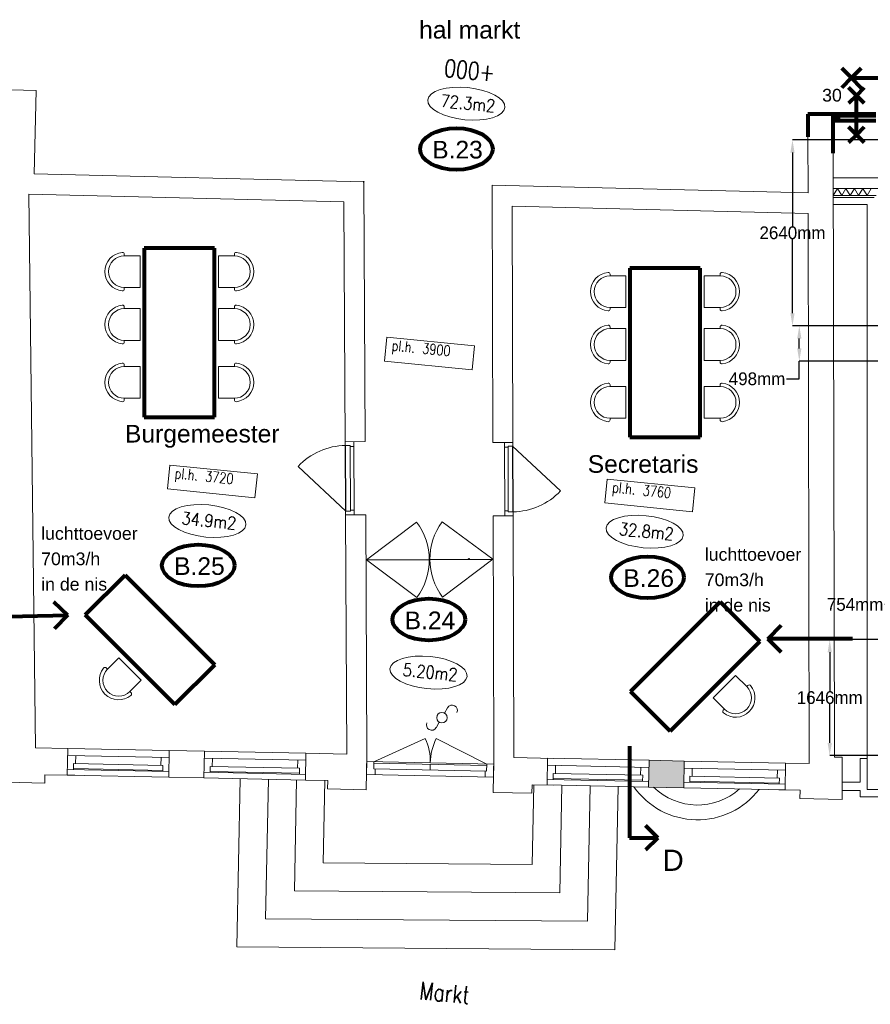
# Model space of a CAD drawing. Header units: millimetres. Extents: x -34570 to 24172, y 36800 to 73669.
# Tile 12 of 91: x -12028 to 47, y 36800 to 50767. Entities that reach past the tile are written whole.
import ezdxf

# ---------------------------------------------------------------- set-up
doc = ezdxf.new("R2010")
doc.units = ezdxf.units.MM
doc.header["$PDMODE"] = 65
doc.layers.get('0').update_dxf_attribs({"color": 253})
for name, color, linetype, lineweight in [('Algemeen', 253, 'Continuous', 9), ('Algemeen01', 253, 'Continuous', 80), ('B21-BUITENWANDEN_1', 253, 'Continuous', 9), ('B22-BINNENWANDEN_1', 253, 'Continuous', 9), ('B31-WANDOPENING-BUITEN', 253, 'Continuous', 9), ('B32-WANDOPENINGEN-BINNEN_1', 253, 'Continuous', 9), ('BBUITENTRAP-MUREN', 253, 'Continuous', 9), ('BESCHRIJVING_1', 253, 'Continuous', 9), ('camera', 3, 'Continuous', 9), ('D21-BUITENWANDEN', 253, 'Continuous', 9), ('HOOGTEN', 253, 'Continuous', 9), ('Standard', 253, 'Continuous', 9)]:
    doc.layers.add(name, color=color, linetype=linetype, lineweight=lineweight)
doc.styles.add('ARIAL', font='arial.ttf')
doc.styles.add('TXT', font='txt.shx')
doc.dimstyles.get("Standard").update_dxf_attribs({"dimtxt": 180, "dimasz": 0.18, "dimexe": 0.18, "dimexo": 0.0625, "dimgap": 0.09, "dimtad": 0, "dimtih": 1, "dimtoh": 1, "dimdec": 4, "dimzin": 0, "dimdsep": 46, "dimtxsty": 'Standard', "dimcen": 0.09, "dimadec": 0, "dimazin": 0, "dimtfac": 1, "dimtdec": 4, "dimtofl": 0, "dimtmove": 0, "dimatfit": 3, "dimfxl": 1, "dimtolj": 1, "dimtzin": 0, "dimarcsym": 0})

# ---------------------------------------------------------------- blocks, each defined once
blk = doc.blocks.new('*D9')
at = {"layer": 'camera', "color": 0, "lineweight": -2}
for p, q in [((432, 42471), (252, 42471)), ((432, 41973), (432, 42471)), ((1006, 42471), (612, 42471)), ((1186, 41973), (1186, 42471))]:
    blk.add_line(p, q, dxfattribs=at)
at = {"layer": 'camera', "color": 0}
for points in [[(612, 42501), (612, 42441), (432, 42471)], [(1006, 42441), (1006, 42501), (1186, 42471)]]:
    blk.add_solid(points, dxfattribs=at)
at = {"layer": 'Defpoints', "color": 0}
for p in [(432, 42471), (432, 41973), (1186, 41973)]:
    blk.add_point(p, dxfattribs=at)
at = {"layer": 'camera', "color": 0, "insert": (-169, 42471), "char_height": 180, "attachment_point": 5}
blk.add_mtext('\\A1;754mm', dxfattribs=at)
blk = doc.blocks.new('*D10')
at = {"layer": 'camera', "color": 0, "lineweight": -2}
for p, q in [((551, 49063), (-1058, 49063)), ((-1058, 48883), (-1058, 47833)), ((-1058, 46603), (-1058, 47653)), ((551, 46423), (-1058, 46423))]:
    blk.add_line(p, q, dxfattribs=at)
at = {"layer": 'camera', "color": 0}
for points in [[(-1028, 48883), (-1088, 48883), (-1058, 49063)], [(-1088, 46603), (-1028, 46603), (-1058, 46423)]]:
    blk.add_solid(points, dxfattribs=at)
at = {"layer": 'Defpoints', "color": 0}
for p in [(551, 49063), (-1058, 46423), (551, 46423)]:
    blk.add_point(p, dxfattribs=at)
at = {"layer": 'camera', "color": 0, "insert": (-1058, 47743), "char_height": 180, "attachment_point": 5}
blk.add_mtext('\\A1;2640mm', dxfattribs=at)
blk = doc.blocks.new('*D11')
at = {"layer": 'camera', "color": 0, "lineweight": -2}
for p, q in [((1186, 41973), (-529, 41973)), ((-529, 41793), (-529, 41240)), ((-529, 40507), (-529, 41060)), ((1186, 40327), (-529, 40327))]:
    blk.add_line(p, q, dxfattribs=at)
at = {"layer": 'camera', "color": 0}
for points in [[(-499, 41793), (-559, 41793), (-529, 41973)], [(-559, 40507), (-499, 40507), (-529, 40327)]]:
    blk.add_solid(points, dxfattribs=at)
at = {"layer": 'Defpoints', "color": 0}
for p in [(1186, 41973), (-529, 40327), (1186, 40327)]:
    blk.add_point(p, dxfattribs=at)
at = {"layer": 'camera', "color": 0, "insert": (-529, 41150), "char_height": 180, "attachment_point": 5}
blk.add_mtext('\\A1;1646mm', dxfattribs=at)
blk = doc.blocks.new('*D14')
at = {"layer": 'camera', "color": 0, "lineweight": -2}
for p, q in [((551, 46423), (-961, 46423)), ((-961, 46105), (-961, 46243)), ((-961, 45672), (-961, 45925)), ((1631, 45925), (-961, 45925)), ((-1141, 45672), (-961, 45672))]:
    blk.add_line(p, q, dxfattribs=at)
at = {"layer": 'camera', "color": 0}
for points in [[(-931, 46243), (-991, 46243), (-961, 46423)], [(-991, 46105), (-931, 46105), (-961, 45925)]]:
    blk.add_solid(points, dxfattribs=at)
at = {"layer": 'Defpoints', "color": 0}
for p in [(-961, 46423), (551, 46423), (1632, 45925)]:
    blk.add_point(p, dxfattribs=at)
at = {"layer": 'camera', "color": 0, "insert": (-1561, 45672), "char_height": 180, "attachment_point": 5}
blk.add_mtext('\\A1;498mm', dxfattribs=at)

msp = doc.modelspace()

# ---------------------------------------------------------------- hatches: boundary and pattern name
h = msp.add_hatch(color=256)
h.paths.add_polyline_path([(-7141.85586, 48465.6629), (-7141.73012, 48471.18379), (-7152.7719, 48471.43527), (-7152.89764, 48465.91438)])
h.paths.add_polyline_path([(-7148.59161, 48469.0385), (-7146.38325, 48468.98821), (-7146.37277, 48469.44828), (-7145.28955, 48468.50298), (-7146.41469, 48467.60798), (-7146.40421, 48468.06806), (-7148.61256, 48468.11835)], flags=16)
h.paths.add_polyline_path([(-7149.86095, 48469.89597), (-7150.68058, 48468.89108), (-7150.56501, 48468.62313), (-7149.15417, 48468.591), (-7149.16465, 48468.13093), (-7149.80876, 48468.1456), (-7149.82396, 48467.47812), (-7150.14597, 48467.36202), (-7150.37779, 48467.11016), (-7150.46683, 48466.77965), (-7151.68049, 48466.80729), (-7151.95229, 48468.01029), (-7151.09279, 48467.99072), (-7151.36295, 48468.62289), (-7151.32271, 48470.38958), (-7152.61092, 48470.41892), (-7152.60044, 48470.87899), (-7150.85216, 48470.83917), (-7150.88567, 48469.36772), (-7150.31743, 48470.06441), (-7150.28959, 48471.28667), (-7149.82952, 48471.2762)], flags=16)
h.paths.add_polyline_path([(-7149.88329, 48466.22783), (-7150.10223, 48466.33948), (-7150.25105, 48466.53506), (-7150.30026, 48466.77585), (-7150.24014, 48467.01415), (-7150.08257, 48467.20276), (-7149.85877, 48467.30432), (-7149.61307, 48467.29873), (-7149.39412, 48467.18708), (-7149.24531, 48466.99149), (-7149.19609, 48466.7507), (-7149.25622, 48466.51241), (-7149.41378, 48466.3238), (-7149.63758, 48466.22223)], flags=16)
h.paths.add_polyline_path([(-7142.57521, 48466.41579), (-7144.78357, 48466.46608), (-7144.69136, 48470.51474), (-7142.483, 48470.46444)], flags=16)
h = msp.add_hatch(color=256)
h.paths.add_polyline_path([(-5655.87977, 43114.59742), (-5644.83524, 43114.64883), (-5644.86095, 43120.17109), (-5655.90547, 43120.11968)])
h.paths.add_polyline_path([(-5651.23196, 43117.95176), (-5651.69215, 43117.94962), (-5650.77691, 43119.05836), (-5649.8514, 43117.95819), (-5650.31158, 43117.95605), (-5650.29959, 43115.37899), (-5651.21996, 43115.37471)], flags=16)
h.paths.add_polyline_path([(-5655.14689, 43115.33714), (-5655.16574, 43119.3868), (-5652.95684, 43119.39708), (-5652.93799, 43115.34743)], flags=16)
h.paths.add_polyline_path([(-5648.04768, 43115.00807), (-5648.09706, 43115.01751), (-5648.14537, 43115.03139), (-5648.19222, 43115.04962), (-5648.23722, 43115.07203), (-5648.28, 43115.09843), (-5648.32019, 43115.12862), (-5648.35748, 43115.16234), (-5648.39154, 43115.19931), (-5648.4221, 43115.23922), (-5648.4489, 43115.28175), (-5648.47173, 43115.32653), (-5648.49039, 43115.37321), (-5648.50473, 43115.42139), (-5648.51462, 43115.47068), (-5648.52, 43115.52066), (-5648.5208, 43115.57092), (-5648.51703, 43115.62105), (-5648.50872, 43115.67063), (-5648.49594, 43115.71924), (-5648.47879, 43115.7665), (-5648.45741, 43115.81199), (-5648.43198, 43115.85536), (-5648.40272, 43115.89623), (-5648.36986, 43115.93427), (-5648.33367, 43115.96917), (-5648.29447, 43116.00063), (-5648.25256, 43116.0284), (-5648.2083, 43116.05224), (-5648.16206, 43116.07195), (-5648.11422, 43116.08738), (-5648.06517, 43116.0984), (-5648.01533, 43116.10491), (-5647.9651, 43116.10686), (-5647.91489, 43116.10423), (-5647.86514, 43116.09705), (-5647.81625, 43116.08538), (-5647.76862, 43116.06931), (-5647.72264, 43116.04897), (-5647.67871, 43116.02454), (-5647.63718, 43115.99621), (-5647.5984, 43115.96422), (-5647.56269, 43115.92884), (-5647.53035, 43115.89036), (-5647.50163, 43115.8491), (-5647.47679, 43115.8054), (-5647.45603, 43115.75962), (-5647.43951, 43115.71214), (-5647.42739, 43115.66335), (-5647.41974, 43115.61367), (-5647.41665, 43115.56349), (-5647.41813, 43115.51325), (-5647.42418, 43115.46334), (-5647.43474, 43115.41419), (-5647.44972, 43115.36621), (-5647.469, 43115.31979), (-5647.49243, 43115.27531), (-5647.51981, 43115.23315), (-5647.5509, 43115.19365), (-5647.58546, 43115.15714), (-5647.62319, 43115.12393), (-5647.66379, 43115.09429), (-5647.70692, 43115.06846), (-5647.75221, 43115.04666), (-5647.7993, 43115.02906), (-5647.8478, 43115.01583), (-5647.8973, 43115.00706), (-5647.94739, 43115.00282), (-5647.99766, 43115.00316)], flags=16)
h.paths.add_polyline_path([(-5647.34554, 43120.06748), (-5647.33985, 43118.84491), (-5646.78432, 43118.13804), (-5646.79117, 43119.60987), (-5645.04246, 43119.61801), (-5645.04031, 43119.15782), (-5646.32884, 43119.15182), (-5646.32062, 43117.3847), (-5646.93344, 43116.01966), (-5646.39747, 43116.02215), (-5646.21682, 43116.75931), (-5645.74247, 43116.76152), (-5646.03602, 43115.56364), (-5647.24997, 43115.55798), (-5647.33474, 43115.89057), (-5647.56124, 43116.14843), (-5647.88013, 43116.27536), (-5647.8832, 43116.93563), (-5648.52746, 43116.93263), (-5648.52961, 43117.39282), (-5647.42515, 43117.39796), (-5647.42204, 43116.72911), (-5646.99801, 43117.6652), (-5647.7993, 43118.68478), (-5647.80573, 43120.06534)], flags=16)
at = {"layer": 'Standard'}
for points in [[(-407.61217, 49331.81741), (-407.61217, 49402.81741), (-478.61217, 49402.81741), (-478.61217, 49331.81741)], [(-2602.14233, 39871.07019), (-2600.49886, 39951.05331), (-2596.39018, 40151.0111), (-2594.33584, 40250.99), (-3094.23033, 40261.26169), (-3100.39334, 39961.325), (-3102.03681, 39881.34188)]]:
    msp.add_hatch(color=256, dxfattribs=at).paths.add_polyline_path(points)

# ---------------------------------------------------------------- linework, layer by layer
for p, q in [((-7152.89764, 48465.91438), (-7152.7719, 48471.43527)), ((-7152.7719, 48471.43527), (-7141.73012, 48471.18379)), ((-7152.61092, 48470.41892), (-7152.60044, 48470.87899)), ((-7151.32271, 48470.38958), (-7152.61092, 48470.41892)), ((-7152.60044, 48470.87899), (-7150.85216, 48470.83917)), ((-7151.68049, 48466.80729), (-7151.95229, 48468.01029)), ((-7151.95229, 48468.01029), (-7151.47806, 48467.99949)), ((-7150.46683, 48466.77965), (-7151.68049, 48466.80729)), ((-7151.47806, 48467.99949), (-7151.31079, 48467.25918)), ((-7151.36295, 48468.62289), (-7151.32271, 48470.38958)), ((-7151.32271, 48470.38958), (-7151.36295, 48468.62289)), ((-7150.77496, 48467.24698), (-7151.36295, 48468.62289)), ((-7151.31079, 48467.25918), (-7150.77496, 48467.24698)), ((-7150.85216, 48470.83917), (-7150.88567, 48469.36772)), ((-7150.88567, 48469.36772), (-7150.31743, 48470.06441)), ((-7149.86095, 48469.89597), (-7150.68058, 48468.89108)), ((-7150.68058, 48468.89108), (-7150.27358, 48467.94747)), ((-7150.31743, 48470.06441), (-7150.28959, 48471.28667)), ((-7150.28959, 48471.28667), (-7149.82952, 48471.2762)), ((-7150.27358, 48467.94747), (-7150.25835, 48468.61615)), ((-7150.25835, 48468.61615), (-7149.15417, 48468.591)), ((-7149.82952, 48471.2762), (-7149.86095, 48469.89597)), ((-7149.80876, 48468.1456), (-7149.82396, 48467.47812)), ((-7149.16465, 48468.13093), (-7149.80876, 48468.1456)), ((-7149.15417, 48468.591), (-7149.16465, 48468.13093)), ((-7148.61256, 48468.11835), (-7148.59161, 48469.0385)), ((-7146.40421, 48468.06806), (-7148.61256, 48468.11835)), ((-7148.59161, 48469.0385), (-7146.38325, 48468.98821)), ((-7145.28955, 48468.50298), (-7146.41469, 48467.60798)), ((-7146.41469, 48467.60798), (-7146.40421, 48468.06806)), ((-7146.38325, 48468.98821), (-7146.37277, 48469.44828)), ((-7146.37277, 48469.44828), (-7145.28955, 48468.50298)), ((-7144.78357, 48466.46608), (-7144.69136, 48470.51474)), ((-7144.69136, 48470.51474), (-7142.483, 48470.46444)), ((-7142.483, 48470.46444), (-7142.57521, 48466.41579)), ((-7141.85586, 48465.6629), (-7141.73012, 48471.18379)), ((-7152.89764, 48465.91438), (-7141.85586, 48465.6629)), ((-7142.57521, 48466.41579), (-7144.78357, 48466.46608)), ((-5644.86095, 43120.17109), (-5655.90547, 43120.11968)), ((-5655.90547, 43120.11968), (-5655.87977, 43114.59742)), ((-5644.83524, 43114.64883), (-5655.87977, 43114.59742)), ((-5655.16574, 43119.3868), (-5652.95684, 43119.39708)), ((-5655.14689, 43115.33714), (-5655.16574, 43119.3868)), ((-5652.93799, 43115.34743), (-5655.14689, 43115.33714)), ((-5652.95684, 43119.39708), (-5652.93799, 43115.34743)), ((-5651.69215, 43117.94962), (-5650.77691, 43119.05836)), ((-5651.23196, 43117.95176), (-5651.69215, 43117.94962)), ((-5651.69215, 43117.94962), (-5651.23196, 43117.95176)), ((-5651.21996, 43115.37471), (-5651.23196, 43117.95176)), ((-5650.29959, 43115.37899), (-5651.21996, 43115.37471)), ((-5649.8514, 43117.95819), (-5650.77691, 43119.05836)), ((-5650.31163, 43117.96528), (-5650.29959, 43115.37899)), ((-5650.31158, 43117.95605), (-5649.8514, 43117.95819)), ((-5648.52961, 43117.39282), (-5647.42515, 43117.39796)), ((-5648.52746, 43116.93263), (-5648.52961, 43117.39282)), ((-5647.8832, 43116.93563), (-5648.52746, 43116.93263)), ((-5648.52104, 43115.55207), (-5648.51093, 43115.65985)), ((-5648.50992, 43115.44438), (-5648.52104, 43115.55207)), ((-5648.51093, 43115.65985), (-5648.47998, 43115.76359)), ((-5648.47802, 43115.34094), (-5648.50992, 43115.44438)), ((-5648.47998, 43115.76359), (-5648.4294, 43115.8593)), ((-5648.42654, 43115.2457), (-5648.47802, 43115.34094)), ((-5648.4294, 43115.8593), (-5648.36111, 43115.9433)), ((-5648.35748, 43115.16234), (-5648.42654, 43115.2457)), ((-5648.36111, 43115.9433), (-5648.27775, 43116.01237)), ((-5648.27347, 43115.09405), (-5648.35748, 43115.16234)), ((-5648.27775, 43116.01237), (-5648.18251, 43116.06385)), ((-5648.17776, 43115.04346), (-5648.27347, 43115.09405)), ((-5648.18251, 43116.06385), (-5648.07907, 43116.09575)), ((-5648.07402, 43115.01252), (-5648.17776, 43115.04346)), ((-5648.07907, 43116.09575), (-5647.97138, 43116.10686)), ((-5647.96624, 43115.00241), (-5648.07402, 43115.01252)), ((-5647.97138, 43116.10686), (-5647.8636, 43116.09676)), ((-5647.85856, 43115.01352), (-5647.96624, 43115.00241)), ((-5647.88013, 43116.27536), (-5647.8832, 43116.93563)), ((-5647.8636, 43116.09676), (-5647.75986, 43116.06581)), ((-5647.75511, 43115.04543), (-5647.85856, 43115.01352)), ((-5647.80573, 43120.06534), (-5647.34554, 43120.06748)), ((-5647.7993, 43118.68478), (-5647.80573, 43120.06534)), ((-5646.99801, 43117.6652), (-5647.7993, 43118.68478)), ((-5647.75986, 43116.06581), (-5647.66415, 43116.01523)), ((-5647.65987, 43115.09691), (-5647.75511, 43115.04543)), ((-5647.66415, 43116.01523), (-5647.58015, 43115.94694)), ((-5647.57651, 43115.16597), (-5647.65987, 43115.09691)), ((-5647.58015, 43115.94694), (-5647.51108, 43115.86358)), ((-5647.50822, 43115.24998), (-5647.57651, 43115.16597)), ((-5647.51108, 43115.86358), (-5647.4596, 43115.76834)), ((-5647.45764, 43115.34569), (-5647.50822, 43115.24998)), ((-5647.4596, 43115.76834), (-5647.4277, 43115.66489)), ((-5647.42669, 43115.44943), (-5647.45764, 43115.34569)), ((-5647.4277, 43115.66489), (-5647.41658, 43115.55721)), ((-5647.41658, 43115.55721), (-5647.42669, 43115.44943)), ((-5647.42515, 43117.39796), (-5647.42204, 43116.72911)), ((-5647.42204, 43116.72911), (-5646.99801, 43117.6652)), ((-5647.34554, 43120.06748), (-5647.33985, 43118.84491)), ((-5647.33985, 43118.84491), (-5646.78432, 43118.13804)), ((-5646.03602, 43115.56364), (-5647.24997, 43115.55798)), ((-5646.32062, 43117.3847), (-5646.93344, 43116.01966)), ((-5646.93344, 43116.01966), (-5646.39747, 43116.02215)), ((-5646.79117, 43119.60987), (-5645.04246, 43119.61801)), ((-5646.78432, 43118.13804), (-5646.79117, 43119.60987)), ((-5646.39747, 43116.02215), (-5646.21682, 43116.75931)), ((-5645.04031, 43119.15782), (-5646.32884, 43119.15182)), ((-5646.32884, 43119.15182), (-5646.32062, 43117.3847)), ((-5646.21682, 43116.75931), (-5645.74247, 43116.76152)), ((-5645.74247, 43116.76152), (-5646.03602, 43115.56364)), ((-5645.04246, 43119.61801), (-5645.04031, 43119.15782)), ((-5644.83524, 43114.64883), (-5644.86095, 43120.17109))]:
    msp.add_line(p, q)
for centre, radius in [((-7152.7719, 48471.43527), 0.01), ((-7149.74818, 48466.76328), 0.55223), ((-5644.86095, 43120.17109), 0.01)]:
    msp.add_circle(centre, radius)
for centre, radius, start, end in [((-7149.74818, 48466.76328), 0.71885, 96.051468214, 178.695306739), ((-5647.98505, 43115.54774), 0.73515, 0.798743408, 81.794211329)]:
    msp.add_arc(centre, radius, start, end)
at = {"layer": 'Algemeen01'}
for p, q in [((-219.7667, 49941.39404), (-358.4974, 50080.12474)), ((-219.7667, 49941.39404), (-81.03601, 50080.12474)), ((-219.7667, 49941.39404), (-358.4974, 49802.66335)), ((-219.7667, 49941.39404), (872.10518, 49941.39404)), ((-219.7667, 49941.39404), (-81.03601, 49802.66335)), ((-149.8135, 49693.91681), (-260.79806, 49804.90137)), ((-149.8135, 49693.91681), (-38.82895, 49804.90137)), ((-149.8135, 49693.91681), (-260.79806, 49582.93226)), ((-149.8135, 49693.91681), (-38.82895, 49582.93226)), ((-149.8135, 49135.84896), (-149.8135, 49693.91681)), ((-838.90446, 49424.81741), (-838.90446, 49104.1276)), ((126.53885, 49424.81741), (-838.90438, 49424.81741)), ((-478.61217, 48874.80932), (-478.61217, 49424.81741)), ((126.53885, 49402.81741), (-478.61217, 49402.81741)), ((126.53885, 49331.81741), (-478.61217, 49331.81741)), ((-407.61217, 49402.81741), (-407.61217, 49331.81741)), ((-149.8135, 49135.84896), (-260.79806, 49246.83351)), ((-149.8135, 49135.84896), (-38.82895, 49246.83351)), ((-149.8135, 49135.84896), (-260.79806, 49024.8644)), ((-149.8135, 49135.84896), (-38.82895, 49024.8644)), ((-9261.36734, 47527.36837), (-10261.36734, 47527.36837)), ((-10261.36734, 47527.36837), (-10261.36734, 45127.36837)), ((-9261.36734, 45127.36837), (-9261.36734, 47527.36837)), ((-2366.18488, 47243.66676), (-3366.18488, 47243.66676)), ((-3366.18488, 47243.66676), (-3366.18488, 44843.66676)), ((-2366.18488, 44843.66676), (-2366.18488, 47243.66676)), ((-10261.36734, 45127.36837), (-9261.36734, 45127.36837)), ((-3366.18488, 44843.66676), (-2366.18488, 44843.66676)), ((-10531.07785, 42889.74561), (-11096.76328, 42324.06018)), ((-9258.28565, 41616.9534), (-10531.07785, 42889.74561)), ((-11346.57725, 42320.77898), (-11541.91764, 42506.99898)), ((-2086.54591, 42511.07135), (-3359.33811, 41238.27914)), ((-1520.86048, 41945.38592), (-2086.54591, 42511.07135)), ((-11096.76328, 42324.06018), (-9823.97107, 41051.26798)), ((-12548.49248, 42292.04977), (-11346.57725, 42320.77898)), ((-11346.57725, 42320.77898), (-11532.79726, 42125.43859)), ((-1409.33166, 41985.73638), (-1218.49697, 42176.57107)), ((-2793.65269, 40672.59372), (-1520.86048, 41945.38592)), ((-207.07312, 41985.73638), (-1409.33166, 41985.73638)), ((-1409.33166, 41985.73638), (-1218.49697, 41794.90169)), ((-9823.97107, 41051.26798), (-9258.28565, 41616.9534)), ((-3359.33811, 41238.27914), (-2793.65269, 40672.59372)), ((-3372.27679, 40459.63862), (-3372.27679, 39163.0228)), ((-2969.86058, 39163.0228), (-3142.54852, 39335.71073)), ((-3372.27679, 39163.0228), (-2969.86058, 39163.0228)), ((-2969.86058, 39163.0228), (-3142.54852, 38990.33486))]:
    msp.add_line(p, q, dxfattribs=at)
for centre in [(-5829.16479, 48932.76722), (-9492.50737, 43025.17428), (-3114.9057, 42855.45521), (-6219.8492, 42258.77666)]:
    msp.add_ellipse(centre, major_axis=(515.64183, 0), ratio=0.5737673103, dxfattribs=at)
at = {"layer": 'B21-BUITENWANDEN_1'}
for p, q in [((-838.90446, 49104.17187), (-837.49678, 48308.98144)), ((-478.61217, 48874.80932), (-463.41778, 40304.62149)), ((-11802.80774, 40440.20309), (-11896.96246, 48293.79475)), ((-836.98326, 48018.89892), (-823.16774, 40214.59653)), ((-11343.72867, 40430.77006), (-11802.80774, 40440.20309)), ((-11351.53516, 40050.85025), (-11343.72867, 40430.77006)), ((-9911.83905, 40021.26779), (-9904.03257, 40401.18759)), ((-9404.13809, 40390.9159), (-9904.03257, 40401.18759)), ((-9411.94457, 40010.99609), (-9404.13809, 40390.9159)), ((-7972.24847, 39981.41362), (-7964.44198, 40361.33343)), ((-7382.59864, 40349.37788), (-7964.44198, 40361.33343)), ((-7097.59353, 40343.52167), (-7107.86522, 39843.62719)), ((-5296.46683, 40306.51263), (-5306.73852, 39806.61814)), ((-4443.94542, 40288.99526), (-5011.46896, 40300.65657)), ((-4541.73292, 39910.92435), (-4533.92643, 40290.84416)), ((-3102.03681, 39881.34188), (-3094.23033, 40261.26169)), ((-2594.33584, 40250.99), (-3094.23033, 40261.26169)), ((-2594.33584, 40250.99), (-3094.23033, 40261.26169)), ((-2602.14233, 39871.07019), (-2594.33584, 40250.99)), ((-353.44534, 40304.81647), (-463.41778, 40304.62149)), ((-353.44534, 40304.81647), (-352.38159, 39704.81741)), ((-1162.44622, 39841.48772), (-1154.63974, 40221.40753)), ((-823.16774, 40214.59653), (-1154.63974, 40221.40753)), ((-11670.96489, 39937.38848), (-12220.84882, 39948.68734)), ((-11670.96489, 39937.38848), (-11668.49968, 40057.36315)), ((-11670.96489, 39937.38848), (-11668.49968, 40057.36315)), ((-11247.2271, 40048.70696), (-11668.49968, 40057.36315)), ((-11351.53516, 40050.85025), (-9911.83905, 40021.26779)), ((-9411.94457, 40010.99609), (-9911.83905, 40021.26778)), ((-9411.94457, 40010.99609), (-7972.24847, 39981.41362)), ((-7655.28394, 39974.90072), (-7972.24847, 39981.41362)), ((-7657.74915, 39854.92605), (-7655.28394, 39974.90072)), ((-7657.74915, 39854.92605), (-7655.28394, 39974.90072)), ((-7107.86522, 39843.62719), (-7657.74915, 39854.92605)), ((-4756.85459, 39795.31928), (-4754.38938, 39915.29396)), ((-4451.75191, 39909.07545), (-4754.38938, 39915.29396)), ((-4541.73292, 39910.92435), (-3102.03681, 39881.34188)), ((-2602.14233, 39871.07019), (-3102.03681, 39881.34188)), ((-2602.14233, 39871.07019), (-3102.03681, 39881.34188)), ((-2602.14233, 39871.07019), (-1162.44622, 39841.48772)), ((-949.78976, 39837.11812), (-1252.42723, 39843.33663)), ((-952.25496, 39717.14344), (-949.78976, 39837.11812)), ((-349.91638, 39824.79209), (-352.59439, 39824.84711)), ((-4756.85459, 39795.31928), (-5306.73852, 39806.61814)), ((-352.38159, 39704.81741), (-952.25496, 39717.14344))]:
    msp.add_line(p, q, dxfattribs=at)
at = {"layer": 'B22-BINNENWANDEN_1'}
for p, q in [((-12860.57272, 49788.56651), (-11791.52042, 49764.21869)), ((-11791.52042, 49764.21869), (-11820.41119, 48581.93847)), ((-7141.85586, 48465.6629), (-11820.41119, 48581.93847)), ((-7121.78487, 44782.63579), (-7141.85586, 48465.6629)), ((-837.49678, 48308.98144), (-5322.41767, 48420.44463)), ((-5310.74391, 44770.4633), (-5322.41767, 48420.44463)), ((-7425.19055, 48182.64884), (-11896.96246, 48293.79475)), ((-7406.58644, 44761.08344), (-7425.19055, 48182.64884)), ((-836.98326, 48018.89892), (-5036.57466, 48123.27978)), ((-5025.81717, 44771.37773), (-5036.57466, 48123.27978)), ((-7116.11508, 43742.64809), (-7401.05058, 43741.09846)), ((-7382.59864, 40349.37788), (-7401.04047, 43741.09852)), ((-7097.59353, 40343.52167), (-7116.11737, 43742.64808)), ((-5296.46683, 40306.51263), (-5307.41769, 43730.46862)), ((-5011.46896, 40300.65657), (-5022.47944, 43731.38309))]:
    msp.add_line(p, q, dxfattribs=at)
at = {"layer": 'B31-WANDOPENING-BUITEN'}
for p, q in [((-11345.78301, 40330.79116), (-9906.08691, 40301.20869)), ((-11233.16977, 40213.45294), (-11230.80728, 40328.42867)), ((-10023.42513, 40188.59545), (-10021.06264, 40303.57118)), ((-9406.19243, 40290.937), (-7966.49632, 40261.35453)), ((-9293.57918, 40173.59878), (-9291.21669, 40288.57451)), ((-8083.83454, 40148.74129), (-8081.47205, 40263.71702)), ((-7099.64786, 40243.54277), (-7103.44839, 40058.58182)), ((-5298.52117, 40206.53373), (-7099.64786, 40243.54277)), ((-6999.66897, 40241.48844), (-7001.72331, 40141.50954)), ((-11349.89169, 40130.83337), (-9910.19558, 40101.2509)), ((-11264.90963, 40129.08718), (-11263.16344, 40214.06924)), ((-11264.60148, 40144.08402), (-9994.86949, 40117.99392)), ((-11263.16344, 40214.06924), (-9993.43146, 40187.97915)), ((-9995.17764, 40102.99709), (-9993.43146, 40187.97915)), ((-9410.3011, 40090.97921), (-7970.605, 40061.39674)), ((-9325.31904, 40089.23302), (-9323.57285, 40174.21508)), ((-9325.01089, 40104.22986), (-8055.27891, 40078.13976)), ((-9323.57285, 40174.21508), (-8053.84087, 40148.12499)), ((-8055.58706, 40063.14293), (-8053.84087, 40148.12499)), ((-5400.5544, 40108.60917), (-7001.72331, 40141.50954)), ((-5398.91093, 40188.59229), (-7000.07984, 40221.49266)), ((-6981.72753, 40141.09867), (-6983.47371, 40056.11661)), ((-6199.49538, 40205.04247), (-6201.13885, 40125.05936)), ((-5420.55018, 40109.02004), (-5422.29637, 40024.03798)), ((-5420.55018, 40109.02004), (-5422.29637, 40024.03798)), ((-5398.50006, 40208.58807), (-5400.5544, 40108.60917)), ((-5298.52117, 40206.53373), (-5302.32169, 40021.57277)), ((-5298.52117, 40206.53373), (-5302.32169, 40021.57277)), ((-4535.98077, 40190.86526), (-3096.28466, 40161.28279)), ((-4423.36753, 40073.52704), (-4421.00504, 40188.50277)), ((-3213.62288, 40048.66955), (-3211.26039, 40163.64528)), ((-2596.39018, 40151.0111), (-1156.69408, 40121.42863)), ((-2483.77694, 40033.67288), (-2481.41445, 40148.64861)), ((-1274.0323, 40008.81539), (-1271.66981, 40123.79112)), ((-5302.32169, 40021.57277), (-7103.44839, 40058.58182)), ((-4540.08945, 39990.90747), (-3100.39334, 39961.325)), ((-4455.10738, 39989.16128), (-4453.3612, 40074.14334)), ((-4454.79923, 40004.15812), (-3185.06725, 39978.06802)), ((-4453.3612, 40074.14334), (-3183.62921, 40048.05325)), ((-3185.3754, 39963.07119), (-3183.62921, 40048.05325)), ((-2600.49886, 39951.05331), (-1160.80275, 39921.47084)), ((-2515.5168, 39949.30712), (-2513.77061, 40034.28918)), ((-2515.20865, 39964.30395), (-1245.47666, 39938.21386)), ((-2513.77061, 40034.28918), (-1244.03863, 40008.19909)), ((-1245.78481, 39923.21702), (-1244.03863, 40008.19909))]:
    msp.add_line(p, q, dxfattribs=at)
at = {"layer": 'B32-WANDOPENINGEN-BINNEN_1'}
for p, q in [((-7406.70656, 44781.08308), (-7121.78487, 44782.63579)), ((-7406.70656, 44781.08308), (-7406.40745, 44726.08389)), ((-7336.40848, 44726.46459), (-7406.40745, 44726.08389)), ((-7406.40745, 44726.08389), (-7401.3497, 43796.09765)), ((-7401.40752, 44726.11109), (-7396.34977, 43796.12484)), ((-7336.40848, 44726.46459), (-7331.35073, 43796.47834)), ((-7286.32765, 44711.73673), (-7336.32691, 44711.46481)), ((-7286.70834, 44781.73569), (-7286.32765, 44711.73673)), ((-7286.32765, 44711.73673), (-7281.43305, 43811.75004)), ((-5310.74391, 44770.4633), (-5025.81717, 44771.37773)), ((-5145.81655, 44770.99261), (-5145.59189, 44700.99297)), ((-5145.59189, 44700.99297), (-5095.59215, 44701.15344)), ((-5145.59189, 44700.99297), (-5142.70347, 43800.99761)), ((-5095.64029, 44716.15336), (-5025.64065, 44716.37802)), ((-5095.64029, 44716.15336), (-5092.65559, 43786.15815)), ((-4350.78984, 44081.7732), (-5030.64063, 44716.36197)), ((-5030.64063, 44716.36197), (-5027.65593, 43786.36676)), ((-5025.81717, 44771.37773), (-5025.64065, 44716.37802)), ((-5025.64065, 44716.37802), (-5022.65595, 43786.38281)), ((-8076.20056, 44430.71361), (-7396.34977, 43796.12484)), ((-7331.35073, 43796.47834), (-7401.3497, 43796.09765)), ((-7401.3497, 43796.09765), (-7401.05058, 43741.09846)), ((-7281.43305, 43811.75004), (-7331.43231, 43811.47812)), ((-7281.43305, 43811.75004), (-7281.05236, 43741.75107)), ((-5307.41769, 43730.46862), (-5022.47944, 43731.38309)), ((-5142.70347, 43800.99761), (-5092.70373, 43801.15807)), ((-5142.70347, 43800.99761), (-5142.47882, 43730.99797)), ((-5092.65559, 43786.15815), (-5022.65595, 43786.3828)), ((-5022.65595, 43786.38281), (-5022.47944, 43731.38309)), ((-7104.62976, 43102.69343), (-6394.30627, 43641.59297)), ((-5313.43211, 43112.45472), (-6029.5868, 43643.58054)), ((-6213.05267, 43111.55221), (-7104.65156, 43106.69337)), ((-7104.65156, 43106.69337), (-7104.60796, 43098.69348)), ((-7104.62976, 43102.69343), (-6388.47507, 42571.5676)), ((-6213.00908, 43103.55233), (-7104.60796, 43098.69348)), ((-6213.05267, 43111.55221), (-6213.00908, 43103.55233)), ((-5313.45391, 43116.45466), (-6205.05279, 43111.59581)), ((-6205.05279, 43111.59581), (-6205.0092, 43103.59593)), ((-5313.41031, 43108.45478), (-6205.0092, 43103.59593)), ((-5313.43211, 43112.45472), (-6023.7556, 42573.55517)), ((-5313.45391, 43116.45466), (-5313.41031, 43108.45478)), ((-5305.45402, 43116.49825), (-5305.41043, 43108.49837)), ((-5305.41043, 43108.49837), (-5305.42844, 43108.49827))]:
    msp.add_line(p, q, dxfattribs=at)
for centre, radius, start, end in [((-7396.34977, 43796.12484), 930, 90.310294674, 136.97217016), ((-5030.64063, 44716.36197), 930, 270.310294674, 316.97217016), ((-7104.62976, 43102.69343), 891.61212, 323.438051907, 37.186418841), ((-5313.43211, 43112.45472), 891.61212, 143.438051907, 217.186418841)]:
    msp.add_arc(centre, radius, start, end, dxfattribs=at)
at = {"layer": 'BBUITENTRAP-MUREN'}
for p, q in [((-8945.30497, 37614.55428), (-8896.28127, 40000.40039)), ((-8537.06451, 38011.48501), (-8496.36569, 39992.18304)), ((-8128.82406, 38408.41574), (-8096.4501, 39983.96568)), ((-7720.5836, 38805.34648), (-7696.53452, 39975.74833)), ((-4753.36623, 38782.95532), (-4730.1095, 39914.79506)), ((-4361.56187, 38379.98731), (-4330.19392, 39906.57771)), ((-3969.75751, 37977.01929), (-3930.27833, 39898.36036)), ((-3577.95315, 37574.05128), (-3530.36275, 39890.143)), ((-4753.36623, 38782.95532), (-7720.5836, 38805.34648)), ((-4361.56187, 38379.98731), (-8128.82406, 38408.41574)), ((-3969.75751, 37977.01929), (-8537.06451, 38011.48501)), ((-3577.95315, 37574.05128), (-8945.30497, 37614.55428))]:
    msp.add_line(p, q, dxfattribs=at)
for radius, start, end in [(1104.385, 215.109629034, 322.520188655), (894.385, 225.798761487, 311.84697467)]:
    msp.add_arc((-2406.34906, 40521.04019), radius, start, end, dxfattribs=at)
at = {"layer": 'Standard'}
for p, q in [((431.53885, 48524.81741), (-478.61217, 48524.81741)), ((-478.61217, 48524.81741), (-478.61217, 48374.81741)), ((-478.61217, 48274.81741), (-418.61217, 48374.81741)), ((231.53885, 48374.81741), (-478.61217, 48374.81741)), ((-478.61217, 48374.81741), (-478.61217, 48274.81741)), ((-478.61217, 48374.81741), (26.53885, 48374.81741)), ((-418.61217, 48374.81741), (-358.61217, 48274.81741)), ((-358.61217, 48274.81741), (-298.61217, 48374.81741)), ((-298.61217, 48374.81741), (-238.61217, 48274.81741)), ((-238.61217, 48274.81741), (-178.61217, 48374.81741)), ((-178.61217, 48374.81741), (-118.61217, 48274.81741)), ((-118.61217, 48274.81741), (-58.61217, 48374.81741)), ((-58.61217, 48374.81741), (1.38783, 48274.81741)), ((1.38783, 48274.81741), (61.38783, 48374.81741)), ((26.53885, 48374.81741), (231.53885, 48374.81741)), ((-478.61217, 48274.81741), (131.53885, 48274.81741)), ((131.53885, 48274.81741), (-478.61217, 48274.81741)), ((-478.61217, 48274.81741), (-478.61217, 48244.81741)), ((101.53885, 48244.81741), (-478.61217, 48244.81741)), ((-478.61217, 48244.81741), (-478.61217, 48144.81741)), ((-478.61217, 48244.81741), (101.53885, 48244.81741)), ((-478.61217, 48144.81741), (1.53885, 48144.81741)), ((1.53885, 48144.81741), (1.53885, 39844.81741)), ((-10542.94579, 47441.25562), (-10542.94579, 47418.0245)), ((-10542.94579, 47418.0245), (-10317.48271, 47418.0245)), ((-10317.48271, 47418.0245), (-10317.48271, 46968.0245)), ((-9205.25198, 47418.0245), (-9205.25198, 46968.0245)), ((-8979.7889, 47418.0245), (-9205.25198, 47418.0245)), ((-8979.7889, 47441.25562), (-8979.7889, 47418.0245)), ((-3647.76333, 47157.55402), (-3647.76333, 47134.3229)), ((-3647.76333, 47134.3229), (-3422.30025, 47134.3229)), ((-3422.30025, 47134.3229), (-3422.30025, 46684.3229)), ((-2310.06952, 47134.3229), (-2310.06952, 46684.3229)), ((-2084.60644, 47134.3229), (-2310.06952, 47134.3229)), ((-2084.60644, 47157.55402), (-2084.60644, 47134.3229)), ((-10317.48271, 46968.0245), (-10542.94579, 46968.0245)), ((-10542.94579, 46968.0245), (-10542.94579, 46944.79338)), ((-9205.25198, 46968.0245), (-8979.7889, 46968.0245)), ((-8979.7889, 46968.0245), (-8979.7889, 46944.79338)), ((-10542.94579, 46691.2966), (-10542.94579, 46668.06548)), ((-10542.94579, 46668.06548), (-10317.48271, 46668.06548)), ((-10317.48271, 46668.06548), (-10317.48271, 46218.06548)), ((-9205.25198, 46668.06548), (-9205.25198, 46218.06548)), ((-8979.7889, 46668.06548), (-9205.25198, 46668.06548)), ((-8979.7889, 46691.2966), (-8979.7889, 46668.06548)), ((-3422.30025, 46684.3229), (-3647.76333, 46684.3229)), ((-3647.76333, 46684.3229), (-3647.76333, 46661.09178)), ((-2310.06952, 46684.3229), (-2084.60644, 46684.3229)), ((-2084.60644, 46684.3229), (-2084.60644, 46661.09178)), ((-3647.76333, 46407.595), (-3647.76333, 46384.36388)), ((-3647.76333, 46384.36388), (-3422.30025, 46384.36388)), ((-3422.30025, 46384.36388), (-3422.30025, 45934.36388)), ((-2310.06952, 46384.36388), (-2310.06952, 45934.36388)), ((-2084.60644, 46384.36388), (-2310.06952, 46384.36388)), ((-2084.60644, 46407.595), (-2084.60644, 46384.36388)), ((-6815.95169, 46262.60321), (-6849.60765, 45924.27308)), ((-5572.71556, 46138.93019), (-6815.95169, 46262.60321)), ((-10317.48271, 46218.06548), (-10542.94579, 46218.06548)), ((-10542.94579, 46218.06548), (-10542.94579, 46194.83436)), ((-9205.25198, 46218.06548), (-8979.7889, 46218.06548)), ((-8979.7889, 46218.06548), (-8979.7889, 46194.83436)), ((-5606.37152, 45800.60006), (-5572.71556, 46138.93019)), ((-10542.94579, 45870.28883), (-10542.94579, 45847.05771)), ((-10542.94579, 45847.05771), (-10317.48271, 45847.05771)), ((-10317.48271, 45847.05771), (-10317.48271, 45397.05771)), ((-9205.25198, 45847.05771), (-9205.25198, 45397.05771)), ((-8979.7889, 45847.05771), (-9205.25198, 45847.05771)), ((-8979.7889, 45870.28883), (-8979.7889, 45847.05771)), ((-6849.60765, 45924.27308), (-5606.37152, 45800.60006)), ((-3422.30025, 45934.36388), (-3647.76333, 45934.36388)), ((-3647.76333, 45934.36388), (-3647.76333, 45911.13275)), ((-2310.06952, 45934.36388), (-2084.60644, 45934.36388)), ((-2084.60644, 45934.36388), (-2084.60644, 45911.13275)), ((-3647.76333, 45586.58723), (-3647.76333, 45563.3561)), ((-3647.76333, 45563.3561), (-3422.30025, 45563.3561)), ((-3422.30025, 45563.3561), (-3422.30025, 45113.3561)), ((-2310.06952, 45563.3561), (-2310.06952, 45113.3561)), ((-2084.60644, 45563.3561), (-2310.06952, 45563.3561)), ((-2084.60644, 45586.58723), (-2084.60644, 45563.3561)), ((-10317.48271, 45397.05771), (-10542.94579, 45397.05771)), ((-10542.94579, 45397.05771), (-10542.94579, 45373.82659)), ((-9205.25198, 45397.05771), (-8979.7889, 45397.05771)), ((-8979.7889, 45397.05771), (-8979.7889, 45373.82659)), ((-3422.30025, 45113.3561), (-3647.76333, 45113.3561)), ((-3647.76333, 45113.3561), (-3647.76333, 45090.12498)), ((-2310.06952, 45113.3561), (-2084.60644, 45113.3561)), ((-2084.60644, 45113.3561), (-2084.60644, 45090.12498)), ((-9897.06586, 44448.58739), (-9930.72182, 44110.25726)), ((-8653.82973, 44324.91437), (-9897.06586, 44448.58739)), ((-8687.48569, 43986.58424), (-8653.82973, 44324.91437)), ((-3686.04405, 44249.59632), (-3719.70001, 43911.2662)), ((-2442.80791, 44125.92331), (-3686.04405, 44249.59632)), ((-9930.72182, 44110.25726), (-8687.48569, 43986.58424)), ((-2476.46388, 43787.59318), (-2442.80791, 44125.92331)), ((-3719.70001, 43911.2662), (-2476.46388, 43787.59318)), ((-10622.00407, 41714.12069), (-10781.43054, 41554.69422)), ((-10303.80602, 41395.92264), (-10622.00407, 41714.12069)), ((-10781.43054, 41554.69422), (-10797.85743, 41571.1211)), ((-10463.23249, 41236.49617), (-10303.80602, 41395.92264)), ((-1865.51515, 41465.55098), (-2183.7132, 41147.35293)), ((-1706.08867, 41306.1245), (-1865.51515, 41465.55098)), ((-10446.80561, 41220.06928), (-10463.23249, 41236.49617)), ((-1689.66179, 41322.55139), (-1706.08867, 41306.1245)), ((-2183.7132, 41147.35293), (-2024.28673, 40987.92645)), ((-5997.07615, 40930.07038), (-5952.84468, 41006.68153)), ((-2024.28673, 40987.92645), (-2040.71361, 40971.49957)), ((-6117.17893, 40722.04625), (-6071.18117, 40801.71672)), ((-6999.66897, 40241.48844), (-6269.74195, 40571.35602)), ((-5398.50006, 40208.58807), (-6114.26064, 40568.16124)), ((-11343.72867, 40430.77006), (-9904.03257, 40401.18759)), ((-9404.13809, 40390.9159), (-7964.44198, 40361.33343)), ((-4533.92643, 40290.84416), (-3094.23033, 40261.26169)), ((-2594.33584, 40250.99), (-1154.63974, 40221.40753)), ((1.53885, 40284.81741), (-98.46115, 40284.81741)), ((-98.46115, 40284.81741), (-98.46115, 39948.81741)), ((1.53885, 39844.81741), (1.53885, 40284.81741)), ((-98.46115, 39948.81741), (-352.38159, 39948.81741)), ((-352.38159, 39948.81741), (-352.38159, 39834.81741)), ((-352.38159, 39834.81741), (-98.46115, 39834.81741)), ((-98.46115, 39834.81741), (-98.46115, 39744.81741)), ((1.53885, 39844.81741), (101.53885, 39844.81741)), ((441.53885, 39844.81741), (1.53885, 39844.81741)), ((-98.46115, 39744.81741), (441.53885, 39744.81741))]:
    msp.add_line(p, q, dxfattribs=at)
msp.add_circle((-6034.12866, 40865.89355), 74.10502, dxfattribs=at)
for centre, radius, start, end in [((-10542.94579, 47193.0245), 275, 95.857479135, 264.142520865), ((-10542.94579, 47193.0245), 225, 90, 270), ((-10568.41181, 47441.25562), 25.46602, 0, 95.857479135), ((-8954.32288, 47441.25562), 25.46602, 84.142520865, 180), ((-8979.7889, 47193.0245), 225, 270, 90), ((-8979.7889, 47193.0245), 275, 275.857479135, 84.142520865), ((-3647.76333, 46909.3229), 275, 95.857479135, 264.142520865), ((-3647.76333, 46909.3229), 225, 90, 270), ((-3673.22935, 47157.55402), 25.46602, 0, 95.857479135), ((-2059.14042, 47157.55402), 25.46602, 84.142520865, 180), ((-2084.60644, 46909.3229), 225, 270, 90), ((-2084.60644, 46909.3229), 275, 275.857479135, 84.142520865), ((-10568.41181, 46944.79338), 25.46602, 264.142520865, 0), ((-8954.32288, 46944.79338), 25.46602, 180, 275.857479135), ((-10542.94579, 46443.06548), 275, 95.857479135, 264.142520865), ((-10542.94579, 46443.06548), 225, 90, 270), ((-10568.41181, 46691.2966), 25.46602, 0, 95.857479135), ((-8954.32288, 46691.2966), 25.46602, 84.142520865, 180), ((-8979.7889, 46443.06548), 225, 270, 90), ((-8979.7889, 46443.06548), 275, 275.857479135, 84.142520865), ((-3673.22935, 46661.09178), 25.46602, 264.142520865, 0), ((-2059.14042, 46661.09178), 25.46602, 180, 275.857479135), ((-3647.76333, 46159.36388), 275, 95.857479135, 264.142520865), ((-3647.76333, 46159.36388), 225, 90, 270), ((-3673.22935, 46407.595), 25.46602, 0, 95.857479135), ((-2059.14042, 46407.595), 25.46602, 84.142520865, 180), ((-2084.60644, 46159.36388), 225, 270, 90), ((-2084.60644, 46159.36388), 275, 275.857479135, 84.142520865), ((-10568.41181, 46194.83436), 25.46602, 264.142520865, 0), ((-8954.32288, 46194.83436), 25.46602, 180, 275.857479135), ((-10542.94579, 45622.05771), 275, 95.857479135, 264.142520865), ((-10542.94579, 45622.05771), 225, 90, 270), ((-10568.41181, 45870.28883), 25.46602, 0, 95.857479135), ((-8954.32288, 45870.28883), 25.46602, 84.142520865, 180), ((-8979.7889, 45622.05771), 225, 270, 90), ((-8979.7889, 45622.05771), 275, 275.857479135, 84.142520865), ((-3673.22935, 45911.13275), 25.46602, 264.142520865, 0), ((-2059.14042, 45911.13275), 25.46602, 180, 275.857479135), ((-3647.76333, 45338.3561), 275, 95.857479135, 264.142520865), ((-3647.76333, 45338.3561), 225, 90, 270), ((-3673.22935, 45586.58723), 25.46602, 0, 95.857479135), ((-2059.14042, 45586.58723), 25.46602, 84.142520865, 180), ((-2084.60644, 45338.3561), 225, 270, 90), ((-2084.60644, 45338.3561), 275, 275.857479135, 84.142520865), ((-10568.41181, 45373.82659), 25.46602, 264.142520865, 0), ((-8954.32288, 45373.82659), 25.46602, 180, 275.857479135), ((-3673.22935, 45090.12498), 25.46602, 264.142520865, 0), ((-2059.14042, 45090.12498), 25.46602, 180, 275.857479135), ((-10622.33152, 41395.59519), 275, 140.857479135, 309.142520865), ((-10622.33152, 41395.59519), 225, 135, 315), ((-10815.86462, 41553.11391), 25.46602, 45, 140.857479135), ((-10464.8128, 41202.06209), 25.46602, 309.142520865, 45), ((-1865.1877, 41147.02548), 275, 230.857479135, 39.142520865), ((-1865.1877, 41147.02548), 225, 225, 45), ((-1671.6546, 41304.54419), 25.46602, 39.142520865, 135), ((-5888.56355, 40969.81027), 74.10502, 334.305198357, 150.161683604), ((-2022.70642, 40953.49237), 25.46602, 135, 230.857479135), ((-6179.69377, 40761.97683), 74.10502, 154.305198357, 330.161683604), ((-6999.66897, 40241.48844), 801.00317, 358.822868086, 24.319095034), ((-5398.50006, 40208.58807), 801.00317, 153.326641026, 178.822867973)]:
    msp.add_arc(centre, radius, start, end, dxfattribs=at)
for centre in [(-5688.06516, 49575.76397), (-9363.88584, 43655.3986), (-3155.12765, 43503.59508), (-6223.89279, 41505.55778)]:
    msp.add_ellipse(centre, major_axis=(547.29874, -54.44347), ratio=0.4155532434, dxfattribs=at)

# ---------------------------------------------------------------- texts
at = {"layer": 'Algemeen', "attachment_point": 7, "style": 'ARIAL'}
for s, insert, char_height, width in [('\\W1.00;30', (-637.09249, 49603.54132), 180, 371.9808551), ('\\W1.00;B.23', (-6172.21441, 48795.07869), 250, 845.7178332), ('\\W1.00;Burgemeester', (-10532.7445, 44693.87486), 250, 2329.6743917), ('\\W1.00;Secretaris', (-3964.62964, 44336.0064), 250, 1704.5371547), ('\\W1.00;luchttoevoer', (-11722.99554, 43386.69059), 180, 1467.378052), ('\\W1.00;70m3/h', (-11722.99554, 43026.69059), 180, 933.2569593), ('\\W1.00;luchttoevoer', (-2302.95523, 43089.18262), 180, 1467.378052), ('\\W1.00;B.25', (-9835.55699, 42887.48575), 250, 845.7178332), ('\\W1.00;B.26', (-3457.95532, 42717.76668), 250, 845.7178332), ('\\W1.00;70m3/h', (-2302.95523, 42729.18262), 180, 933.2569593), ('\\W1.00;in\\~de\\~nis', (-11722.99554, 42666.69059), 180, 1032.3510455), ('\\W1.00;in\\~de\\~nis', (-2302.95523, 42369.18262), 180, 1032.3510455), ('\\W1.00;B.24', (-6562.89881, 42121.08813), 250, 845.7178332), ('\\W0.99;D', (-2900.66864, 38692.95168), 300, 454.0713587)]:
    msp.add_mtext(s, dxfattribs=dict(at, insert=insert, char_height=char_height, width=width))
at = {"layer": 'BESCHRIJVING_1', "insert": (-6358.17264, 50495.62368), "char_height": 250, "width": 1566.9200695, "attachment_point": 7, "style": 'ARIAL'}
msp.add_mtext('\\W1.00;hal\\~markt', dxfattribs=at)
at = {"layer": 'D21-BUITENWANDEN', "insert": (-6360.39534, 36872.98361), "char_height": 250, "width": 960.4583333, "attachment_point": 7, "rotation": 354.319095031, "style": 'TXT'}
msp.add_mtext('\\W0.78;Markt', dxfattribs=at)
at = {"layer": 'HOOGTEN', "insert": (-6010.65298, 49958.64952), "char_height": 250, "width": 775.4583333, "attachment_point": 7, "rotation": 354.319095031, "style": 'TXT'}
msp.add_mtext('\\W0.78;000+', dxfattribs=at)
at = {"layer": 'Standard', "attachment_point": 7, "rotation": 354.319095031, "style": 'TXT'}
for s, insert, char_height, width in [('\\W0.84;72.3m2', (-6060.41061, 49529.75774), 180, 891.6), ('\\W0.78;pl.h.\\~3900', (-6756.52822, 46025.18889), 150, 1131.275), ('\\W0.78;pl.h.\\~3720', (-9837.64239, 44211.17307), 150, 1131.275), ('\\W0.78;pl.h.\\~3760', (-3626.62058, 44012.18201), 150, 1131.275), ('\\W0.84;34.9m2', (-9736.23129, 43609.39237), 180, 891.6), ('\\W0.84;32.8m2', (-3527.4731, 43457.58885), 180, 891.6), ('\\W0.84;5.20m2', (-6596.23824, 41459.55155), 180, 891.6)]:
    msp.add_mtext(s, dxfattribs=dict(at, insert=insert, char_height=char_height, width=width))

# ---------------------------------------------------------------- dimensions: what is measured, and where the dimension line sits
at = {"layer": 'camera'}
for base, p1, p2, override, picture, middle in [((-1057.61772, 46423.09978), (551.24352, 49062.79971), (551.24352, 46423.09978), {"dimasz": 180, "dimdec": 0, "dimpost": 'mm'}, '*D10', (-1057.61772, 47742.94974)), ((-528.63098, 40327.32397), (1185.77669, 41973.13861), (1185.77669, 40327.32397), {"dimasz": 180, "dimdec": 0, "dimlfac": 1, "dimpost": 'mm', "dimsah": 1, "dimfxlon": 0}, '*D11', (-528.63098, 41150.23129))]:
    dim = msp.add_linear_dim(base=base, p1=p1, p2=p2, angle=90, dimstyle='Standard', override=override, dxfattribs=at)
    dim.commit()
    dim.dimension.update_dxf_attribs({"geometry": picture, "text_midpoint": middle})
dim = msp.add_linear_dim(base=(-960.52681, 46423.09978), p1=(1631.53885, 45924.81741), p2=(551.24352, 46423.09978), angle=90, dimstyle='Standard', override={"dimasz": 180, "dimdec": 0, "dimpost": 'mm'}, dxfattribs=at)
dim.commit()
dim.dimension.update_dxf_attribs({"geometry": '*D14', "text_midpoint": (-1560.61681, 45671.76045), "dimtype": 160})
dim = msp.add_linear_dim(base=(431.53885, 42470.743), p1=(1185.77669, 41973.07611), p2=(431.53885, 41973.07611), dimstyle='Standard', override={"dimasz": 180, "dimdec": 0, "dimlfac": 1, "dimpost": 'mm'}, dxfattribs=at)
dim.commit()
dim.dimension.update_dxf_attribs({"geometry": '*D9', "text_midpoint": (-168.55115, 42470.743)})

doc.saveas('drawing.dxf')
